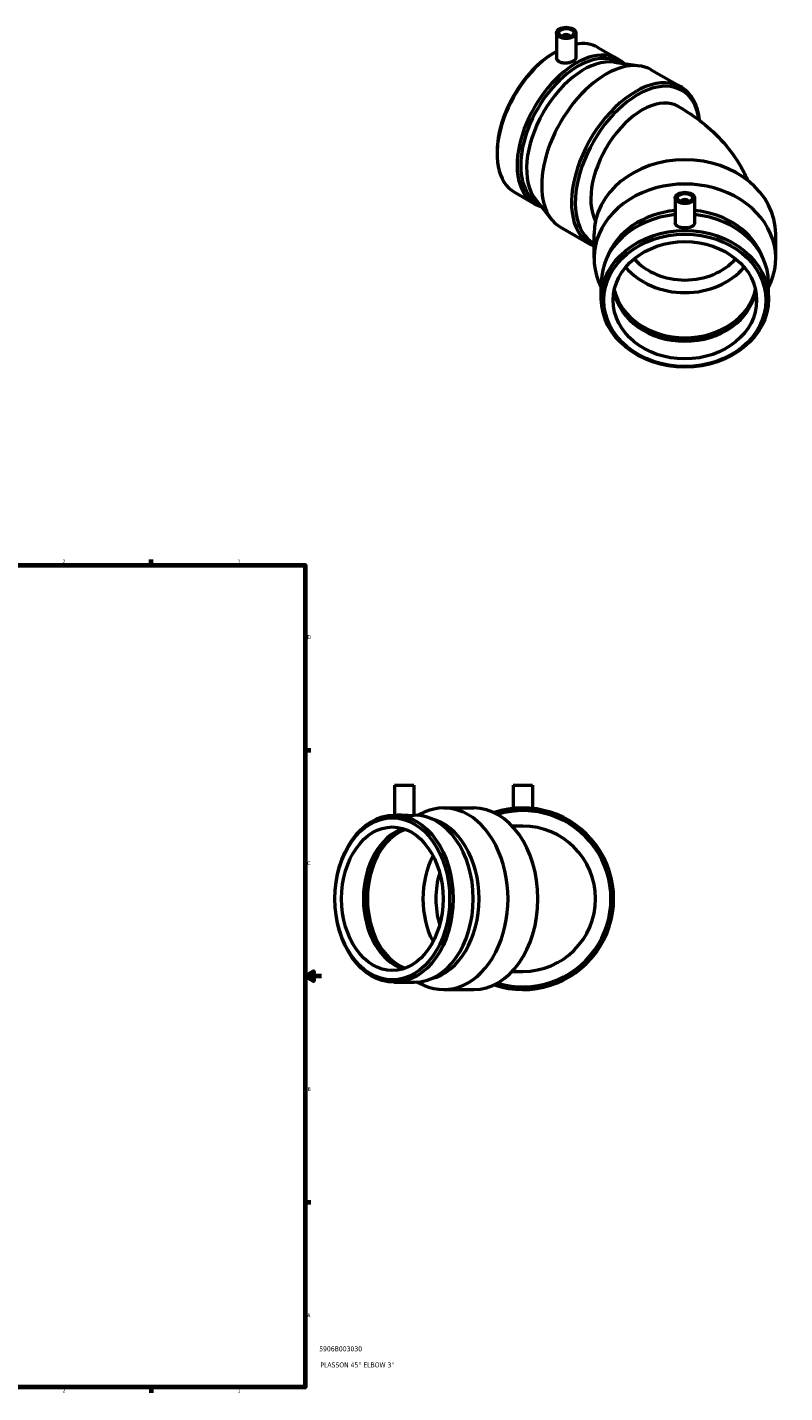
# Model space of a CAD drawing. Header units: inches. Extents: x -4.7 to 45.2, y -2 to 34.1.
# Tile 5 of 5: x 26.7 to 45.2, y 0.9 to 34.1. Entities that reach past the tile are written whole.
import ezdxf

# ---------------------------------------------------------------- set-up
doc = ezdxf.new("R2010")
doc.units = ezdxf.units.IN
doc.header["$MEASUREMENT"] = 0
for name, color, linetype, lineweight in [('Border (ANSI)', 7, 'Continuous', 70), ('Title (ANSI)', 7, 'Continuous', 50), ('Visible (ANSI)', 7, 'Continuous', 50)]:
    doc.layers.add(name, color=color, linetype=linetype, lineweight=lineweight)
doc.styles.add('Note Text (ANSI)', font='tahoma.ttf')
doc.styles.add('Text Style29', font='tahoma.ttf')

# ---------------------------------------------------------------- blocks, each defined once
blk = doc.blocks.new('Borders Default Border')
at = {"layer": 'Border (ANSI)'}
for p, q in [((29.75, 21), (29.75, 21.134)), ((33.5, 16.5), (33.634, 16.5)), ((33.5, 5.5), (33.634, 5.5)), ((29.75, 1), (29.75, 0.866))]:
    blk.add_line(p, q, dxfattribs=at)
at = {"layer": 'Border (ANSI)', "flags": 128}
for points in [[(0.5, 1), (0.5, 21), (33.5, 21), (33.5, 1), (0.5, 1)], [(33.9, 11), (33.5, 11), (33.7, 11.115), (33.7, 10.885), (33.5, 11)]]:
    blk.add_lwpolyline(points, dxfattribs=at)
at = {"layer": 'Border (ANSI)', "color": 5, "true_color": 0x0000ff, "char_height": 0.0945, "attachment_point": 7, "style": 'Note Text (ANSI)'}
for s, insert in [('2', (27.596, 21.04)), ('1', (31.854, 21.04)), ('D', (33.553, 19.203)), ('C', (33.552, 13.701)), ('B', (33.558, 8.203)), ('A', (33.547, 2.703)), ('2', (27.596, 0.866)), ('1', (31.854, 0.866))]:
    blk.add_mtext(s, dxfattribs=dict(at, insert=insert))
blk = doc.blocks.new('Title Blocks ANSI - Large')
at = {"layer": 'Title (ANSI)', "color": 5, "true_color": 0x0000ff, "style": 'Text Style29'}
for tag, p in [('PART_NUMBER_001', (0.341, 0.873)), ('DESCRIPTION_001', (0.369, 0.481))]:
    blk.add_attdef(tag, p, '', height=0.12, dxfattribs=at)

msp = doc.modelspace()

# ---------------------------------------------------------------- linework, layer by layer
at = {"layer": 'Visible (ANSI)'}
for p, q in [((39.614, 33.95), (39.614, 33.35)), ((40.087, 33.95), (40.087, 33.35)), ((40.621, 33.596), (41.109, 33.315)), ((39.558, 33.468), (39.601, 33.493)), ((41.021, 33.238), (41.645, 33.146)), ((41.122, 33.237), (41.154, 33.218)), ((41.919, 33.052), (42.646, 32.634)), ((38.169, 31.055), (38.169, 31.006)), ((38.592, 30.072), (39.08, 29.791)), ((39.102, 29.906), (39.495, 29.412)), ((42.502, 29.935), (42.502, 29.329)), ((42.975, 29.935), (42.975, 29.329)), ((39.153, 29.819), (39.186, 29.8)), ((39.714, 29.222), (40.44, 28.803)), ((40.528, 28.465), (40.528, 29.057)), ((44.948, 28.465), (44.948, 29.057)), ((40.705, 27.479), (40.705, 27.877)), ((44.772, 27.479), (44.772, 27.877)), ((35.671, 15.643), (36.143, 15.643)), ((35.671, 15.643), (35.671, 14.917)), ((36.143, 15.643), (36.143, 14.91)), ((38.559, 15.643), (39.031, 15.643)), ((38.559, 15.643), (38.559, 15.081)), ((39.031, 15.643), (39.031, 15.081)), ((36.236, 14.913), (36.382, 14.982)), ((36.873, 15.093), (37.6, 15.093)), ((35.663, 14.917), (35.74, 14.917)), ((36.143, 14.917), (36.151, 14.917)), ((38.795, 14.651), (38.537, 14.651)), ((38.537, 11.115), (38.795, 11.115)), ((35.663, 10.85), (36.151, 10.85)), ((36.236, 10.854), (36.382, 10.785)), ((36.873, 10.673), (37.6, 10.673))]:
    msp.add_line(p, q, dxfattribs=at)
for radius, start, end in [(2.21, 251.5299, 108.4701), (2.145, 253.2371, 106.7629), (1.768, 270, 90)]:
    msp.add_arc((38.795, 12.883), radius, start, end, dxfattribs=at)
for centre, major_axis, ratio in [((39.85, 33.95), (-0.236, 0), 0.575862), ((39.85, 33.95), (0.189, 0), 0.575862), ((42.738, 29.935), (0.236, 0), 0.575862), ((42.738, 29.935), (-0.189, 0), 0.575862), ((42.738, 27.479), (-2.033, 0), 0.817547), ((42.738, 27.444), (-1.972, 0), 0.817547), ((42.738, 27.444), (-1.746, 0), 0.817547), ((35.663, 12.883), (0, 2.033), 0.707107), ((35.62, 12.883), (0, 1.972), 0.707107), ((35.62, 12.883), (0, 1.746), 0.707107)]:
    msp.add_ellipse(centre, major_axis=major_axis, ratio=ratio, dxfattribs=at)
for centre, major_axis, ratio, start_param, end_param in [((39.85, 33.853), (-0.0945, 0), 0.575862, 3.183661, 6.241117), ((39.606, 31.834), (1.015, 1.762), 0.578093, 0, 0.44293), ((39.606, 31.834), (-1.015, -1.762), 0.578093, 3.919677, 6.283185), ((39.563, 31.859), (-0.984, -1.709), 0.578093, 3.928925, 5.495853), ((40.094, 31.553), (1.015, 1.762), 0.578093, 6.129048, 9.578915), ((40.137, 31.528), (0.984, 1.709), 0.578093, 0, 3.141593), ((40.281, 31.445), (0.984, 1.709), 0.578093, 0.224338, 2.917255), ((40.817, 31.137), (1.103, 1.915), 0.578093, 0, 3.141593), ((41.543, 30.718), (1.103, 1.915), 0.578093, 5.610858, 9.501491), ((41.589, 30.692), (1.071, 1.859), 0.578093, 5.650712, 9.434058), ((41.699, 30.628), (-0.882, -1.532), 0.578093, 3.141593, 5.924649), ((42.738, 29.057), (-2.21, 0), 0.817547, 3.141593, 6.283185), ((42.738, 28.465), (-2.21, 0), 0.817547, 2.738877, 6.685901), ((42.738, 28.029), (-1.972, 0), 0.817547, 4.832452, 5.99319), ((42.738, 29.838), (0.0945, 0), 0.575862, 0.042068, 3.099525), ((42.738, 28.029), (1.972, 0), 0.817547, 0.289995, 1.450733), ((42.738, 27.877), (-2.033, 0), 0.817547, 4.828834, 6.283185), ((42.738, 27.877), (2.033, 0), 0.817547, 0, 1.454352), ((42.738, 29.057), (-1.746, 0), 0.817547, 0.600158, 2.541435), ((42.738, 29.184), (-1.525, 0), 0.817547, 0.626446, 2.515147), ((42.738, 27.877), (1.746, 0), 0.817547, 3.293659, 6.131119), ((42.738, 27.957), (1.746, 0), 0.817547, 3.322051, 6.102727), ((42.738, 27.957), (1.776, 0), 0.817547, 3.4745, 5.950278), ((36.873, 12.883), (0, 2.21), 0.707107, 2.822189, 6.602589), ((37.6, 12.883), (0, 2.21), 0.707107, 3.141593, 6.283185), ((36.151, 12.883), (0, 2.033), 0.707107, 3.141593, 6.283185), ((36.337, 12.883), (0, 1.972), 0.707107, 3.310081, 6.114697), ((36.151, 12.883), (0, -1.746), 0.707107, 3.358342, 6.066436), ((36.249, 12.883), (0, -1.776), 0.707107, 3.42899, 5.995788), ((36.249, 12.883), (0, -1.746), 0.707107, 3.399241, 6.025537), ((37.6, 12.883), (0, 1.746), 0.707107, 0.930308, 2.211285), ((37.756, 12.883), (0, 1.525), 0.707107, 1.148124, 1.993469)]:
    msp.add_ellipse(centre, major_axis=major_axis, ratio=ratio, start_param=start_param, end_param=end_param, dxfattribs=at)
for points, knots in [([(40.087, 33.35), (40.087, 33.334), (40.081, 33.317), (40.057, 33.286), (40.038, 33.271), (39.996, 33.247), (39.97, 33.236), (39.912, 33.22), (39.88, 33.215), (39.821, 33.212), (39.789, 33.214), (39.731, 33.226), (39.704, 33.236), (39.662, 33.26), (39.644, 33.276), (39.62, 33.312), (39.614, 33.331), (39.614, 33.35)], [0.452464, 0.452464, 0.452464, 0.452464, 0.678695, 0.678695, 0.904926, 0.904926, 1.131157, 1.131157, 1.357387, 1.357387, 1.583619, 1.583619, 1.809852, 1.809852, 2.036084, 2.036084, 2.262316, 2.262316, 2.262316, 2.262316]), ([(42.582, 32.161), (42.783, 32.045), (42.976, 31.916), (43.343, 31.625), (43.516, 31.463), (43.836, 31.103), (43.981, 30.903), (44.162, 30.582), (44.215, 30.476), (44.262, 30.366)], [4.712389, 4.712389, 4.712389, 4.712389, 4.8694686, 4.8694686, 5.0265482, 5.0265482, 5.1836279, 5.1836279, 5.2567955, 5.2567955, 5.2567955, 5.2567955]), ([(42.975, 29.329), (42.975, 29.312), (42.969, 29.294), (42.945, 29.263), (42.926, 29.249), (42.885, 29.228), (42.858, 29.219), (42.8, 29.207), (42.768, 29.204), (42.709, 29.204), (42.677, 29.207), (42.619, 29.219), (42.592, 29.228), (42.55, 29.249), (42.532, 29.263), (42.508, 29.294), (42.502, 29.312), (42.502, 29.329)], [1.809852, 1.809852, 1.809852, 1.809852, 2.036084, 2.036084, 2.262316, 2.262316, 2.488547, 2.488547, 2.714777, 2.714777, 2.941008, 2.941008, 3.167239, 3.167239, 3.393471, 3.393471, 3.619703, 3.619703, 3.619703, 3.619703]), ([(36.143, 14.91), (36.143, 14.908), (36.137, 14.906), (36.113, 14.904), (36.095, 14.903), (36.053, 14.903), (36.026, 14.904), (35.968, 14.906), (35.936, 14.908), (35.877, 14.912), (35.845, 14.913), (35.787, 14.916), (35.761, 14.917), (35.74, 14.917)], [1.357387, 1.357387, 1.357387, 1.357387, 1.583619, 1.583619, 1.809852, 1.809852, 2.036084, 2.036084, 2.262316, 2.262316, 2.488547, 2.488547, 2.714777, 2.714777, 2.714777, 2.714777])]:
    msp.add_open_spline(points, degree=3, knots=knots, dxfattribs=at)

# ---------------------------------------------------------------- block references
msp.add_blockref('Borders Default Border', (0, 0))
msp.add_blockref('Title Blocks ANSI - Large', (33.5, 1)).add_auto_attribs({'PART_NUMBER_001': '5906B003030', 'DESCRIPTION_001': "PLASSON 45° ELBOW 3''"})

doc.saveas('drawing.dxf')
